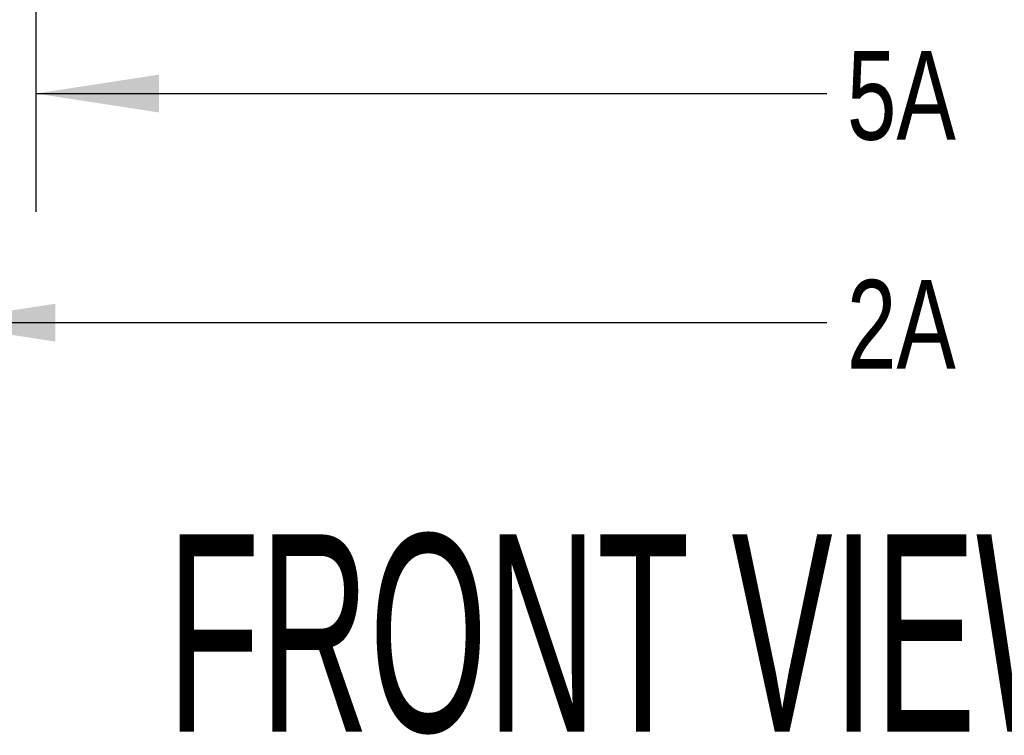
# Model space of a CAD drawing. Header units: inches. Extents: x 42 to 206, y 24 to 147.
# Tile 2 of 47: x 70 to 87, y 24 to 36. Entities that reach past the tile are written whole.
import ezdxf

# ---------------------------------------------------------------- set-up
doc = ezdxf.new("R2010")
doc.units = ezdxf.units.IN
doc.header["$LTSCALE"] = 16
doc.header["$MEASUREMENT"] = 0
doc.layers.add('FORMAT', color=7, linetype='Continuous')
doc.styles.add('SLDTEXTSTYLE0', font='TXT', dxfattribs={"width": 0.75})
doc.styles.add('SLDTEXTSTYLE1', font='TXT', dxfattribs={"width": 0.574627})
doc.dimstyles.new('SLDDIMSTYLE0', dxfattribs={"dimtxt": 1.5, "dimasz": 2.08, "dimexe": 0, "dimexo": 0.0625, "dimgap": 0.375, "dimtad": 0, "dimtih": 1, "dimtoh": 1, "dimdec": 0, "dimrnd": 1e-09, "dimzin": 12, "dimdsep": 46, "dimlunit": 5, "dimtxsty": 'SLDTEXTSTYLE0', "dimsah": 1, "dimcen": 0.09, "dimadec": 0, "dimazin": 3, "dimtfac": 1, "dimtdec": 0, "dimtofl": 0, "dimtmove": 0, "dimatfit": 3, "dimfxl": 0, "dimfrac": 2, "dimtolj": 1, "dimtzin": 12, "dimarcsym": 0})

# ---------------------------------------------------------------- blocks, each defined once
blk = doc.blocks.new('_D_1')
at = {"layer": 'FORMAT'}
for p, q in [((70.202, 45.231), (70.202, 32.564)), ((100.202, 45.231), (100.202, 32.564)), ((70.202, 34.564), (83.562, 34.564)), ((100.202, 34.564), (86.842, 34.564))]:
    blk.add_line(p, q, dxfattribs=at)
for points in [[(70.202, 34.564), (72.282, 34.244), (72.282, 34.884)], [(100.202, 34.564), (98.122, 34.884), (98.122, 34.244)]]:
    blk.add_solid(points, dxfattribs=at)
at = {"layer": 'FORMAT', "insert": (83.902, 35.285), "char_height": 1.5, "attachment_point": 1, "style": 'SLDTEXTSTYLE0'}
blk.add_mtext('5A', dxfattribs=at)
blk = doc.blocks.new('_D_5')
at = {"layer": 'FORMAT'}
for p, q in [((68.452, 46.06), (68.452, 28.695)), ((101.952, 46.06), (101.952, 28.695)), ((68.452, 30.695), (83.562, 30.695)), ((101.952, 30.695), (86.842, 30.695))]:
    blk.add_line(p, q, dxfattribs=at)
for points in [[(68.452, 30.695), (70.532, 30.375), (70.532, 31.015)], [(101.952, 30.695), (99.872, 31.015), (99.872, 30.375)]]:
    blk.add_solid(points, dxfattribs=at)
at = {"layer": 'FORMAT', "insert": (83.902, 31.416), "char_height": 1.5, "attachment_point": 1, "style": 'SLDTEXTSTYLE0'}
blk.add_mtext('2A', dxfattribs=at)

msp = doc.modelspace()

# ---------------------------------------------------------------- texts
at = {"layer": 'FORMAT', "insert": (72.421, 27.119), "char_height": 3.33333, "attachment_point": 1, "style": 'SLDTEXTSTYLE1'}
msp.add_mtext('FRONT VIEW                                             PROFILE VIEW', dxfattribs=at)

# ---------------------------------------------------------------- dimensions: what is measured, and where the dimension line sits
at = {"layer": 'FORMAT'}
dim = msp.add_linear_dim(base=(101.952, 30.695), p1=(68.452, 46.86), p2=(101.952, 46.86), text='2A', dimstyle='SLDDIMSTYLE0', dxfattribs=at)
dim.commit()
dim.dimension.update_dxf_attribs({"geometry": '_D_5', "text_midpoint": (85.202, 30.695), "dimtype": 160})
dim = msp.add_linear_dim(base=(100.202, 34.564), p1=(70.202, 46.031), p2=(100.202, 46.031), angle=0, text='5A', dimstyle='SLDDIMSTYLE0', dxfattribs=at)
dim.commit()
dim.dimension.update_dxf_attribs({"geometry": '_D_1', "text_midpoint": (85.202, 34.564), "dimtype": 160})

doc.saveas('drawing.dxf')
